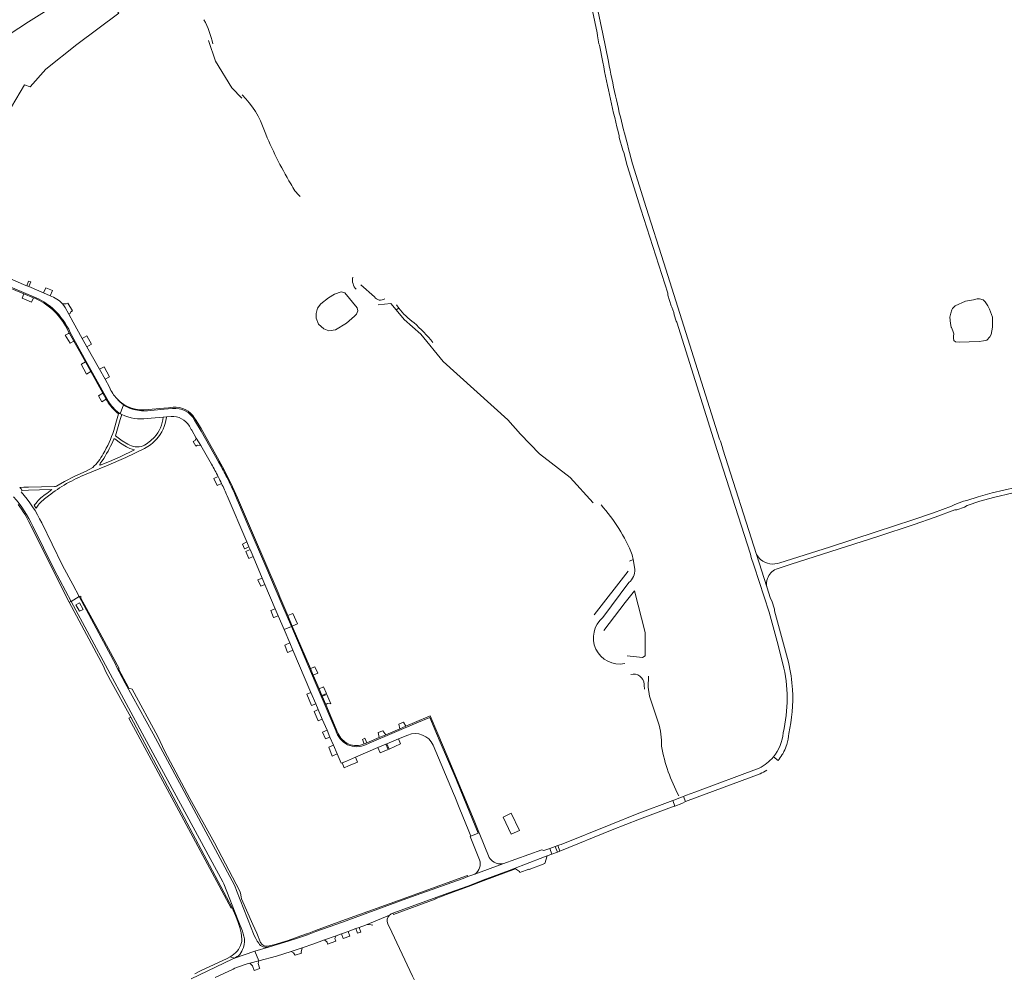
# Model space of a CAD drawing. Header units: metres. Extents: x 166325 to 190320, y 381923 to 404576.
# Tile 200 of 256: x 171467 to 171992, y 388426 to 388934. Entities that reach past the tile are written whole.
import ezdxf

# ---------------------------------------------------------------- set-up
doc = ezdxf.new("R2010")
doc.units = ezdxf.units.M
for name, color, linetype, lineweight in [('B-WE-OG-WATER_BEEK-GV', 8, 'Continuous', 18), ('B-WE-OG-WATER_MEER-GV', 8, 'Continuous', 18), ('B-WE-VH-VERHARDING_ASFALT-GV', 8, 'Continuous', 18), ('B-WE-VH-VERHARDING_BETON-GV', 8, 'Continuous', 18), ('B-WE-VH-VERHARDING_BETONSTRAATSTEEN-GV', 8, 'Continuous', 18), ('B-WE-VH-VERHARDING_HALFVERHARDING-GV', 8, 'Continuous', 18), ('B-WE-VH-VERHARDING_STRAATBAKSTEEN-GV', 8, 'Continuous', 18), ('X-XX-AL-TEKENBLAD-T50', 4, 'Continuous', 50)]:
    doc.layers.add(name, color=color, linetype=linetype, lineweight=lineweight)
doc.styles.add('NLCS-ISO-M500-T50', font='NLCS-ISO.ttf', dxfattribs={"height": 2.5})

msp = doc.modelspace()

# ---------------------------------------------------------------- linework, layer by layer
at = {"layer": 'B-WE-OG-WATER_BEEK-GV'}
for points in [[(171570.15, 388920.735, 0.0800918), (171565.421, 388933.607)], [(171597.652, 388874.429, 0.1127578), (171585.877, 388893.603)], [(171611.749, 388846.183, -0.0390522), (171597.652, 388874.429)], [(171616.721, 388839.42, -0.0995222), (171611.749, 388846.183)], [(171644.73, 388796.475, 0.2559086), (171646.591, 388790.054)], [(171661.762, 388784.967, -0.4056688), (171656.234, 388785.966)], [(171677.311, 388772.27, -0.0697989), (171669.17, 388780.046)], [(171687.409, 388761.802, 0.0327742), (171677.311, 388772.27)], [(171793.52, 388648.6, 0.0845976), (171776.93, 388675.224)], [(171791.716, 388634.012, 0.2496463), (171794.84, 388640.943)], [(171789.467, 388590.775, -0.7823213), (171777.912, 388615.259)], [(171792.794, 388585.006, -0.4704251), (171799.848, 388579.851)], [(171799.848, 388579.851, 0.0244825), (171800.008, 388577.155)], [(171809.072, 388546.69, 0.0838225), (171807.284, 388559.524)], [(171818.269, 388520.334, -0.0769841), (171809.072, 388546.69)]]:
    msp.add_lwpolyline(points, format="xyb", dxfattribs=at)
at = {"layer": 'B-WE-OG-WATER_BEEK-GV', "flags": 128}
for points in [[(171567.963, 388922.506), (171571.635, 388911.528), (171580.366, 388897.367), (171585.655, 388891.862)], [(171656.234, 388785.966), (171649.031, 388792.34)], [(171658.268, 388781.83), (171664.981, 388782.452), (171667.72, 388779.189), (171669.17, 388780.046), (171667.94, 388781.684)], [(171669.17, 388780.046), (171667.72, 388779.189), (171672.096, 388773.976), (171680.94, 388766.186), (171692.874, 388751.682), (171727.165, 388720.576), (171733.927, 388712.959), (171744.049, 388702.425), (171760.519, 388689.771), (171772.745, 388676.382)], [(171792.061, 388645.345), (171793.946, 388646.127), (171793.52, 388648.6)], [(171794.84, 388640.943), (171793.946, 388646.127), (171792.061, 388645.345)], [(171791.395, 388639.968), (171773.197, 388616.714)], [(171777.912, 388615.259), (171791.716, 388634.012)], [(171807.284, 388559.524), (171802.655, 388573.441), (171801.889, 388578.258), (171802.176, 388584.113)]]:
    msp.add_lwpolyline(points, dxfattribs=at)
at = {"layer": 'B-WE-OG-WATER_MEER-GV', "flags": 128}
for points in [[(171497.857, 388920.45), (171520.093, 388937.107), (171518.448, 388939.439), (171507.556, 388954.882), (171472.051, 388932.448), (171446.262, 388915.653), (171442.227, 388915.334), (171441.618, 388915.764), (171438.491, 388917.97), (171437.665, 388918.846), (171436.737, 388920.615), (171433.041, 388928.349), (171430.814, 388927.403), (171434.233, 388919.575), (171438.304, 388907.07), (171453.374, 388885.799), (171453.039, 388883.158), (171456.632, 388881.131), (171459.46, 388883.141), (171463.062, 388887.146), (171469.956, 388898.877), (171473.019, 388897.816), (171481.238, 388907.266)], [(171638.574, 388788.654), (171635.031, 388787.502), (171631.701, 388785.581), (171627.688, 388782.293), (171625.98, 388779.945), (171625.169, 388777.213), (171625.169, 388774.652), (171626.407, 388771.535), (171629.267, 388769.017), (171631.957, 388767.95), (171635.458, 388768.419), (171641.306, 388772.048), (171645.575, 388775.804), (171646.685, 388776.872), (171647.325, 388778.622), (171647.112, 388780.116), (171640.452, 388788.099)], [(171970.912, 388783.688), (171965.4, 388781.245), (171965.075, 388780.796), (171964.029, 388779.733), (171963.658, 388779.15), (171963, 388777.344), (171962.487, 388775.274), (171962.854, 388771.748), (171963.228, 388769.898), (171963.345, 388769.663), (171964.096, 388767.931), (171964.618, 388766.291), (171964.521, 388765.003), (171964.43, 388764.017), (171964.693, 388762.733), (171965.552, 388762.12), (171967.618, 388761.919), (171972.926, 388762.053), (171978.167, 388762.196), (171980.396, 388762.565), (171982.274, 388762.996), (171983.927, 388764.721), (171984.63, 388765.96), (171985.318, 388769.906), (171985.286, 388774.59), (171985.231, 388775.177), (171983.67, 388779.51), (171983.563, 388779.755), (171982.797, 388781.155), (171981.313, 388783.295), (171981.138, 388783.528), (171980.313, 388784.407), (171978.365, 388784.988), (171977.07, 388784.905), (171975.192, 388784.489)]]:
    msp.add_lwpolyline(points, close=True, dxfattribs=at)
for points in [[(171794.638, 388629.531), (171789.626, 388623.208), (171778.352, 388608.279)], [(171790.746, 388594.854), (171798.983, 388594.059), (171800.336, 388594.872), (171800.312, 388607.281), (171794.638, 388629.531)]]:
    msp.add_lwpolyline(points, dxfattribs=at)
at = {"layer": 'B-WE-VH-VERHARDING_ASFALT-GV', "flags": 128}
for points in [[(171780.794, 388911.353), (171777.885, 388926.114), (171771.509, 388956.413), (171766.8, 388977.483), (171766.632, 388979.379), (171767.195, 388980.669), (171766.16, 388985.245), (171765.529, 388985.497), (171761.92, 388984.746), (171763.952, 388976.541), (171768.517, 388956.005), (171774.742, 388926.616), (171774.916, 388925.062), (171775.713, 388920.798), (171776.025, 388920.045), (171777.822, 388910.96)], [(171786.53, 388871.686), (171786.589, 388870.895), (171788.383, 388864.205), (171788.939, 388862.814), (171790.846, 388855.914), (171798.066, 388832.713), (171812.358, 388787.932), (171812.476, 388786.871), (171814.232, 388781.302), (171814.643, 388780.618), (171815.578, 388777.696), (171815.726, 388776.525), (171816.776, 388773.128), (171817.167, 388772.59), (171838.689, 388704.291), (171856.465, 388648.943), (171856.832, 388647.255), (171858.153, 388643.102), (171858.473, 388642.617), (171866.319, 388618.054), (171870.683, 388602.479), (171873.709, 388590.64)], [(171876.578, 388591.446), (171873.551, 388603.241), (171869.2, 388618.775), (171869.129, 388619.763), (171867.751, 388624.215), (171867.078, 388625.375), (171865.169, 388631.535), (171859.667, 388648.79), (171841.666, 388704.835), (171841.59, 388705.728), (171840.51, 388709.158), (171839.94, 388710.24), (171810.363, 388804.067), (171800.909, 388833.548), (171793.695, 388856.776), (171791.234, 388865.575), (171791.149, 388866.665), (171789.415, 388873.244), (171788.79, 388875.038)], [(171483.64, 388786.622), (171480.121, 388788.163), (171477.572, 388789.192), (171472.176, 388791.503), (171471.644, 388791.731), (171471.147, 388791.944), (171470.687, 388792.141), (171465.27, 388794.462), (171461.749, 388795.97), (171460.38, 388796.556), (171456.553, 388798.195), (171451.57, 388800.33)], [(171503.205, 388759.435), (171500.707, 388763.909), (171495.862, 388772.589), (171493.634, 388776.761), (171491.647, 388780.434), (171490.971, 388781.407), (171490.229, 388782.347)], [(171484.81, 388779.928), (171485.563, 388779.282)], [(171515.194, 388737.956), (171512.839, 388742.175), (171509.879, 388747.477), (171503.205, 388759.435)], [(171520.138, 388724.246), (171520.54, 388723.961), (171520.94, 388723.737), (171522.742, 388728.458)], [(171522.742, 388728.458), (171520.94, 388723.737)], [(171520.94, 388723.737), (171520.54, 388723.961), (171520.138, 388724.246), (171519.997, 388723.735), (171518.632, 388718.793), (171517.559, 388714.908)], [(171518.416, 388712.048), (171520.839, 388720.631), (171521.206, 388721.841), (171521.845, 388723.291)], [(171535.186, 388721.259), (171543.767, 388721.945), (171545.628, 388722.094), (171547.979, 388722.282)], [(171545.5, 388721.779), (171545.628, 388722.094), (171543.767, 388721.945)], [(171557.732, 388717.18), (171558.744, 388715.441), (171559.017, 388714.972), (171561.426, 388710.832), (171563.781, 388706.784), (171569.543, 388696.882)], [(171517.977, 388710.375), (171521.006, 388708.119), (171524.24, 388706.19), (171526.067, 388705.308), (171528.504, 388704.478), (171520.935, 388700.874), (171515.221, 388698.363), (171510.291, 388696.489), (171510.102, 388696.5), (171510.115, 388696.712), (171510.163, 388696.942), (171510.281, 388697.256), (171510.503, 388697.58)], [(171516.359, 388707.794), (171517.533, 388710.25)], [(171525.039, 388707.595), (171521.932, 388709.417), (171518.416, 388712.048)], [(171502.796, 388691.646), (171513.59, 388696.004), (171523.887, 388700.554), (171533.829, 388705.272)], [(171506.281, 388695.2), (171502.758, 388693.244), (171496.717, 388690.54), (171491.299, 388687.773), (171487.931, 388685.705), (171486.96, 388685.206), (171486.47, 388685.086), (171485.961, 388685.023), (171472.153, 388684.759), (171469.674, 388684.716), (171467.406, 388684.437)], [(171577.646, 388690.027), (171577.194, 388690.879)], [(171468.783, 388682.98), (171472.132, 388683.146), (171477.983, 388683.215), (171484.461, 388683.404), (171481.823, 388681.317)], [(171870.098, 388641.087), (171878.097, 388643.73), (171924.209, 388658.398), (171943.517, 388664.763), (171954.654, 388668.644), (171965.197, 388672.53), (171966.322, 388672.64), (171970.312, 388674.087), (171971.709, 388674.963), (171978.5, 388677.249), (171985.811, 388679.21), (171996.191, 388681.641)], [(171996.191, 388681.641), (172004.156, 388683.506), (172003.644, 388685.856), (171985.036, 388681.604), (171977.54, 388679.573), (171971.597, 388677.556), (171969.776, 388677.251), (171965.13, 388675.531), (171963.428, 388674.529), (171953.906, 388671.061), (171942.851, 388667.205), (171923.382, 388660.815), (171898.504, 388652.824), (171872.113, 388644.469)], [(171476.06, 388676.041), (171475.663, 388675.572), (171475.111, 388675.076)], [(171577.888, 388679.986), (171588.298, 388655.547), (171589.425, 388652.901), (171590.048, 388651.439), (171591.635, 388647.714), (171596.507, 388636.275), (171597.973, 388632.834), (171603.48, 388619.906), (171605.051, 388616.217), (171608.161, 388608.917), (171612.05, 388610.543), (171607.01, 388622.311), (171598.462, 388642.36), (171588.911, 388664.712), (171583.965, 388676.289)], [(171476.084, 388673.495), (171477.247, 388675.129)], [(171859.667, 388648.79), (171865.169, 388631.535)], [(171616.831, 388599.397), (171613.124, 388608.035), (171612.05, 388610.543), (171608.161, 388608.917), (171611.22, 388601.735), (171612.883, 388597.831), (171622.447, 388575.379), (171625.04, 388569.291), (171626.33, 388566.263), (171628.48, 388561.216), (171630.992, 388555.316), (171632.551, 388551.657), (171634.381, 388547.36), (171636.384, 388542.659), (171638.515, 388537.656), (171639.057, 388537.886), (171641.369, 388538.869), (171646.109, 388540.883), (171658.123, 388545.987), (171662.312, 388547.767), (171662.762, 388547.958), (171669.119, 388550.659), (171673.972, 388552.721)], [(171635.675, 388555.146), (171625.281, 388579.534), (171616.831, 388599.397)], [(171687.497, 388547.36), (171698.267, 388521.652), (171698.959, 388520.001), (171701.431, 388514.1), (171706.565, 388501.593), (171707.623, 388498.873), (171711.496, 388500.385), (171702.235, 388522.997), (171699.492, 388529.58), (171691.261, 388548.881), (171689.327, 388553.461), (171685.68, 388562.046), (171678.841, 388559.165), (171654.596, 388548.861), (171651.788, 388547.675)], [(171871.117, 388539.133), (171868.618, 388541.021)], [(171861.016, 388535.094), (171826.757, 388522.249), (171824.789, 388521.657), (171821.749, 388520.507), (171820.709, 388519.952), (171821.89, 388517.229), (171861.519, 388532.115)]]:
    msp.add_lwpolyline(points, dxfattribs=at)
at = {"layer": 'B-WE-VH-VERHARDING_ASFALT-GV'}
for points in [[(171777.822, 388910.96, 0.0129421), (171786.53, 388871.686)], [(171788.79, 388875.038, -0.0134995), (171780.794, 388911.353)], [(171490.229, 388782.347, 0.1146496), (171483.64, 388786.622)], [(171519.225, 388731.653, -0.099108), (171515.194, 388737.956)], [(171521.845, 388723.291, -0.0111952), (171520.94, 388723.737)], [(171521.845, 388723.291, 0.1432047), (171535.186, 388721.259)], [(171560.489, 388720.38, 0.3135303), (171548.685, 388726.549)], [(171543.767, 388721.945, -0.1632478), (171539.123, 388711.322)], [(171540.217, 388710.192, 0.1538594), (171545.5, 388721.779)], [(171547.979, 388722.282, -0.2883208), (171557.732, 388717.18)], [(171517.559, 388714.908, -0.0461857), (171511.858, 388702.35)], [(171510.503, 388697.58, 0.0519191), (171516.359, 388707.794)], [(171517.533, 388710.25, -0.6245536), (171517.977, 388710.375)], [(171533.04, 388706.636, -0.2286335), (171525.039, 388707.595)], [(171539.123, 388711.322, -0.0753195), (171533.04, 388706.636)], [(171533.829, 388705.272, 0.083559), (171540.217, 388710.192)], [(171511.858, 388702.35, -0.0686851), (171506.281, 388695.2)], [(171577.194, 388690.879, 0.0097156), (171573.27, 388698.228)], [(171569.543, 388696.882, -0.0094685), (171573.046, 388690.294)], [(171482.751, 388680.113, -0.0673807), (171502.796, 388691.646)], [(171574.856, 388686.626, -0.0093197), (171577.888, 388679.986)], [(171583.965, 388676.289, 0.0133159), (171577.646, 388690.027)], [(171467.406, 388684.437, -0.0049694), (171468.783, 388682.98)], [(171481.823, 388681.317, 0.0961461), (171476.06, 388676.041)], [(171477.247, 388675.129, -0.0741133), (171482.751, 388680.113)], [(171475.111, 388675.076, -0.0085048), (171476.084, 388673.495)], [(171861.809, 388646.172, -0.0853232), (171859.667, 388648.79)], [(171872.113, 388644.469, -0.2825778), (171861.809, 388646.172)], [(171865.423, 388636.008, -0.2129676), (171870.098, 388641.087)], [(171865.169, 388631.535, -0.1345956), (171865.423, 388636.008)], [(171873.709, 388590.64, -0.1193512), (171873.818, 388553.95)], [(171878.794, 388576.9, 0.0455021), (171876.578, 388591.446)], [(171876.794, 388553.5, 0.0729369), (171878.794, 388576.9)], [(171651.788, 388547.675, -0.4773394), (171635.675, 388555.146)], [(171673.972, 388552.721, -0.3961992), (171687.497, 388547.36)], [(171873.818, 388553.95, -0.1574356), (171868.618, 388541.021)], [(171875.749, 388547.678, 0.0603184), (171876.794, 388553.5)], [(171874.212, 388543.853, 0.0421191), (171875.749, 388547.678)], [(171868.618, 388541.021, -0.1075365), (171861.016, 388535.094)], [(171871.117, 388539.133, 0.0393341), (171873.345, 388542.274)], [(171873.345, 388542.274, 0.0181193), (171874.212, 388543.853)], [(171861.519, 388532.115, 0.0406393), (171865.093, 388533.924)]]:
    msp.add_lwpolyline(points, format="xyb", dxfattribs=at)
at = {"layer": 'B-WE-VH-VERHARDING_ASFALT-GV', "flags": 128}
msp.add_lwpolyline([(171797.318, 388507.924), (171815.785, 388514.913), (171816.226, 388514.847), (171815.142, 388517.89), (171796.163, 388510.674), (171782.02, 388505.139), (171755.58, 388494.473), (171754.888, 388494.167), (171753.922, 388493.863), (171755.003, 388490.884), (171782.744, 388502.203)], close=True, dxfattribs=at)
at = {"layer": 'B-WE-VH-VERHARDING_BETON-GV', "flags": 128}
for points in [[(171497.308, 388622.108), (171499.157, 388618.576), (171501.156, 388619.615), (171499.287, 388623.166)], [(171820.709, 388519.952), (171819.711, 388519.558), (171815.706, 388517.978), (171815.142, 388517.89), (171816.226, 388514.847), (171819.93, 388516.282), (171821.89, 388517.229)], [(171753.922, 388493.863), (171752.538, 388493.426), (171753.664, 388490.325), (171755.003, 388490.884)]]:
    msp.add_lwpolyline(points, close=True, dxfattribs=at)
at = {"layer": 'B-WE-VH-VERHARDING_BETONSTRAATSTEEN-GV', "flags": 128}
for points in [[(171446.26, 388797.31), (171452.897, 388794.574), (171457.699, 388792.594), (171469.65, 388787.667), (171474.733, 388785.571), (171475.396, 388785.298)], [(171475.199, 388785.94), (171463.492, 388790.771), (171446.672, 388797.737)], [(171491.78, 388770.51), (171493.823, 388766.837), (171496.244, 388762.484), (171502.433, 388751.356), (171505.294, 388746.213), (171511.699, 388734.697), (171513.486, 388731.484), (171513.954, 388730.642)], [(171514.717, 388730.276), (171502.858, 388751.663), (171494.329, 388767.105)], [(171519.997, 388723.735), (171520.138, 388724.246)], [(171535.478, 388725.322), (171544.345, 388726.168), (171548.685, 388726.549)], [(171549.013, 388727.196), (171546.618, 388726.978), (171544.152, 388726.754), (171535.811, 388725.996)], [(171560.489, 388720.38), (171564.086, 388714.588), (171573.27, 388698.228)], [(171591.383, 388660.373), (171590.837, 388661.655), (171583.413, 388679.077), (171579.777, 388686.893), (171575.416, 388695.521), (171564.043, 388715.847), (171561.001, 388720.702), (171560.501, 388721.5)], [(171573.046, 388690.294), (171570.815, 388689.367), (171572.48, 388685.583), (171574.856, 388686.626)], [(171583.965, 388676.289), (171588.911, 388664.712), (171598.462, 388642.36), (171607.01, 388622.311), (171612.05, 388610.543), (171612.531, 388610.743), (171610.147, 388616.339), (171605.875, 388626.365), (171604.952, 388628.53), (171591.383, 388660.373)], [(171474.377, 388663.866), (171485.784, 388640.897), (171494.869, 388623.793), (171499.048, 388626.417), (171495.621, 388632.775), (171490.251, 388643.061), (171479.109, 388665.617)], [(171473.005, 388664.922), (171483.041, 388644.536), (171493.719, 388623.513), (171494.869, 388623.793), (171485.784, 388640.897), (171474.377, 388663.866)], [(171494.869, 388623.793), (171493.719, 388623.513), (171512.19, 388589.057), (171512.845, 388587.155), (171515.819, 388581.76), (171526.626, 388562.156), (171580.42, 388460.726), (171582.268, 388456.649), (171583.546, 388453.391), (171584.603, 388450.277), (171585.353, 388447.39), (171585.673, 388443.958)], [(171538.416, 388553.326), (171523.556, 388580.397), (171518.803, 388589.311), (171518.662, 388590.028), (171499.048, 388626.417), (171494.869, 388623.793), (171533.897, 388551.409), (171575.488, 388474.58), (171575.997, 388473.394), (171583.687, 388454.027), (171586.014, 388448.258), (171586.434, 388446.908), (171586.795, 388445.652)], [(171586.795, 388445.652), (171586.434, 388446.908), (171586.014, 388448.258), (171583.687, 388454.027), (171575.997, 388473.394), (171575.488, 388474.58), (171533.897, 388551.409), (171494.869, 388623.793)], [(171544.636, 388543.912), (171540.993, 388551.863), (171527.256, 388577.109), (171525.529, 388577.592), (171520.001, 388587.872), (171520.273, 388588.064), (171508.924, 388609.07), (171499.858, 388625.584), (171499.966, 388626.611), (171499.048, 388626.417), (171518.662, 388590.028), (171518.803, 388589.311), (171523.556, 388580.397), (171538.416, 388553.326), (171580.531, 388475.14), (171581.858, 388472.444), (171582.891, 388469.99), (171590.659, 388450.088), (171591.899, 388446.925)], [(171636.815, 388553.752), (171630.304, 388569.034), (171628.472, 388573.333), (171628.282, 388573.78), (171626.744, 388577.389), (171623.649, 388584.653), (171622.186, 388588.087), (171612.531, 388610.743), (171612.05, 388610.543), (171613.124, 388608.035), (171616.831, 388599.397), (171625.281, 388579.534), (171635.675, 388555.146)], [(171702.597, 388523.366), (171694.888, 388541.62), (171689.93, 388553.359), (171685.905, 388562.889), (171684.662, 388562.363), (171673.025, 388557.434), (171669.684, 388556.019), (171662.305, 388552.894), (171658.775, 388551.398), (171652.218, 388548.621), (171650.861, 388548.047), (171650.761, 388548.004)], [(171651.788, 388547.675), (171654.596, 388548.861), (171678.841, 388559.165), (171685.68, 388562.046), (171689.327, 388553.461), (171691.261, 388548.881), (171699.492, 388529.58), (171702.235, 388522.997), (171711.496, 388500.385), (171711.978, 388500.574), (171711.752, 388501.029), (171709.337, 388507.114), (171702.597, 388523.366)], [(171591.899, 388446.925), (171590.659, 388450.088), (171582.891, 388469.99), (171581.858, 388472.444), (171580.531, 388475.14), (171538.416, 388553.326)], [(171595.629, 388442.319), (171593.553, 388447.158), (171591.5, 388451.879), (171585.558, 388465.552), (171585.32, 388466.547), (171584.995, 388468.564), (171584.568, 388469.639), (171571.141, 388495.27), (171558.05, 388518.859), (171544.636, 388543.912)], [(171711.978, 388500.574), (171711.496, 388500.385), (171707.623, 388498.873), (171707.271, 388498.685), (171712.197, 388486.185)], [(171717.379, 388487.511), (171711.978, 388500.574)], [(171731.101, 388481.829), (171736.681, 388483.954), (171746.793, 388487.792), (171748.222, 388488.297), (171750.719, 388489.26), (171749.56, 388492.367), (171746.362, 388491.212), (171745.328, 388491.614), (171724.602, 388484.164), (171709.729, 388478.669), (171705.975, 388477.317), (171703.452, 388476.403), (171680.938, 388468.256), (171671.614, 388464.877), (171639.199, 388453.133), (171625.121, 388448.03), (171620.653, 388446.405), (171615.307, 388444.572), (171610.317, 388442.923), (171602.679, 388440.584), (171599.907, 388439.842), (171592.551, 388437.61), (171594.67, 388432.496), (171604.026, 388434.897), (171611.925, 388437.363), (171617.779, 388439.364), (171623.92, 388441.545), (171629.628, 388443.599), (171635.791, 388445.832), (171638.693, 388446.896), (171642.242, 388448.174), (171646.36, 388449.657), (171648.052, 388450.271), (171651.441, 388451.502), (171664.329, 388456.856)], [(171709.729, 388478.669), (171724.602, 388484.164)], [(171666.105, 388457.802), (171666.078, 388457.934), (171695.898, 388468.698), (171705.943, 388472.291), (171713.988, 388475.358), (171727.941, 388480.659), (171731.101, 388481.829)], [(171664.329, 388456.856), (171651.441, 388451.502)], [(171678.202, 388420.721), (171676.563, 388424.382), (171663.994, 388450.672), (171663.378, 388452.017), (171663.318, 388452.148)], [(171599.907, 388439.842), (171600.141, 388440.433)], [(171571.47, 388423.583), (171581.038, 388428.113), (171581.958, 388428.523), (171582.875, 388428.899), (171583.817, 388429.252), (171588.522, 388430.871), (171589.826, 388431.24), (171594.67, 388432.496), (171592.551, 388437.61), (171581.721, 388433.895), (171580.556, 388433.305), (171558.681, 388422.933)], [(171579.524, 388434.672), (171581.721, 388433.895), (171583.154, 388434.722), (171583.514, 388434.962), (171583.846, 388435.225)], [(171583.846, 388435.225), (171583.514, 388434.962), (171583.154, 388434.722), (171581.721, 388433.895), (171592.551, 388437.61), (171599.907, 388439.842)], [(171585.976, 388438.431), (171586.45, 388439.636)], [(171558.681, 388422.933), (171580.556, 388433.305), (171581.721, 388433.895), (171579.524, 388434.672), (171577.761, 388433.786), (171563.72, 388427.19), (171560.61, 388425.635)]]:
    msp.add_lwpolyline(points, dxfattribs=at)
for points in [[(171473.254, 388793.993), (171472.169, 388794.304), (171471.147, 388791.944), (171471.644, 388791.731), (171472.176, 388791.503)], [(171474.733, 388785.571), (171469.65, 388787.667), (171468.662, 388785.308), (171473.755, 388783.253)], [(171484.821, 388789.355), (171481.253, 388790.873), (171480.121, 388788.163), (171483.64, 388786.622)], [(171492.965, 388782.72), (171492.141, 388782.224), (171490.229, 388782.347), (171490.971, 388781.407), (171491.647, 388780.434), (171493.634, 388776.761), (171494.253, 388777.143), (171494.588, 388778.052), (171495.493, 388778.618)], [(171493.823, 388766.837), (171493.312, 388766.569), (171491.618, 388765.683), (171494.24, 388761.289), (171496.244, 388762.484)], [(171503.171, 388765.311), (171500.707, 388763.909), (171503.205, 388759.435), (171505.709, 388760.851)], [(171502.433, 388751.356), (171500.218, 388750.234), (171500.045, 388750.146), (171502.985, 388744.85), (171505.294, 388746.213)], [(171512.302, 388748.762), (171509.879, 388747.477), (171512.839, 388742.175), (171515.118, 388743.426)], [(171511.699, 388734.697), (171509.294, 388733.355), (171511.079, 388730.135), (171513.486, 388731.484)], [(171561.426, 388710.832), (171560.798, 388709.484), (171559.811, 388708.937), (171561.155, 388706.508), (171562.128, 388707.056), (171563.781, 388706.784)], [(171588.298, 388655.547), (171585.944, 388654.414), (171587.124, 388651.849), (171587.239, 388651.901), (171589.425, 388652.901)], [(171590.048, 388651.439), (171587.844, 388650.473), (171587.696, 388650.408), (171589.359, 388646.698), (171591.635, 388647.714)], [(171596.507, 388636.275), (171594.195, 388635.289), (171595.762, 388631.904), (171597.973, 388632.834)], [(171499.157, 388618.576), (171497.308, 388622.108), (171499.287, 388623.166), (171501.156, 388619.615)], [(171603.48, 388619.906), (171601.158, 388618.932), (171602.591, 388615.207), (171602.726, 388615.262), (171605.051, 388616.217)], [(171612.767, 388617.453), (171610.147, 388616.339), (171612.531, 388610.743), (171615.217, 388611.93)], [(171611.22, 388601.735), (171608.871, 388600.749), (171608.499, 388600.593), (171609.995, 388596.639), (171610.533, 388596.861), (171610.809, 388596.975), (171612.883, 388597.831)], [(171624.6, 388589.047), (171622.186, 388588.087), (171623.649, 388584.653), (171626.149, 388585.701)], [(171629.102, 388578.428), (171626.744, 388577.389), (171628.282, 388573.78), (171630.666, 388574.767)], [(171622.447, 388575.379), (171620.243, 388574.482), (171622.789, 388568.369), (171625.04, 388569.291)], [(171630.844, 388574.374), (171628.472, 388573.333), (171630.304, 388569.034), (171631.262, 388569.425), (171633.06, 388569.272)], [(171626.33, 388566.263), (171624.14, 388565.313), (171626.265, 388560.334), (171628.48, 388561.216)], [(171526.626, 388562.156), (171525.55, 388561.6), (171548.373, 388519.2), (171579.93, 388460.476), (171580.42, 388460.726)], [(171671.676, 388559.523), (171669.182, 388558.568), (171669.684, 388556.019), (171673.025, 388557.434)], [(171630.992, 388555.316), (171628.658, 388554.302), (171630.112, 388550.638), (171632.551, 388551.657)], [(171651.183, 388551.003), (171649.821, 388550.387), (171650.861, 388548.047), (171652.218, 388548.621)], [(171660.789, 388554.992), (171658.292, 388553.974), (171658.775, 388551.398), (171662.305, 388552.894)], [(171670.187, 388548.074), (171669.119, 388550.659), (171662.762, 388547.958), (171664.069, 388545.096)], [(171634.381, 388547.36), (171631.962, 388546.311), (171633.817, 388541.521), (171634.037, 388541.618), (171636.384, 388542.659)], [(171662.312, 388547.767), (171658.123, 388545.987), (171659.301, 388543.234), (171663.552, 388544.95)], [(171647.188, 388538.219), (171646.109, 388540.883), (171641.369, 388538.869), (171639.057, 388537.886), (171640.1, 388535.325), (171642.365, 388536.25)], [(171752.538, 388493.426), (171749.56, 388492.367), (171750.719, 388489.26), (171753.664, 388490.325)], [(171748.222, 388488.297), (171746.793, 388487.792), (171736.681, 388483.954), (171731.101, 388481.829), (171731.378, 388481.417), (171733.478, 388479.96), (171733.629, 388479.561), (171738.465, 388481.32), (171738.564, 388481.173), (171747.015, 388484.349)], [(171705.975, 388477.317), (171705.733, 388477.963), (171703.214, 388477.034), (171680.713, 388468.863), (171671.459, 388465.47), (171638.959, 388453.755), (171624.83, 388448.689), (171620.359, 388446.94), (171619.996, 388446.806), (171615.156, 388445.017), (171610.234, 388443.368), (171602.614, 388441.013), (171600.141, 388440.433), (171599.907, 388439.842), (171602.679, 388440.584), (171610.317, 388442.923), (171615.307, 388444.572), (171620.653, 388446.405), (171625.121, 388448.03), (171639.199, 388453.133), (171671.614, 388464.877), (171680.938, 388468.256), (171703.452, 388476.403)], [(171731.378, 388481.417), (171731.101, 388481.829), (171727.941, 388480.659), (171713.988, 388475.358), (171705.943, 388472.291), (171695.898, 388468.698), (171666.078, 388457.934), (171666.105, 388457.802), (171666.322, 388457.225), (171688.602, 388465.313), (171688.514, 388465.554), (171695.993, 388468.265), (171706.317, 388472.02), (171714.203, 388475.06)], [(171635.093, 388444.39), (171635.791, 388445.832), (171629.628, 388443.599), (171631.005, 388442.448), (171631.33, 388441.43), (171635.638, 388443.031)], [(171642.242, 388448.174), (171638.693, 388446.896), (171639.568, 388444.422), (171643.124, 388445.679)], [(171617.779, 388439.364), (171611.925, 388437.363), (171613.224, 388436.663), (171613.91, 388435.6), (171613.963, 388435.517), (171614.029, 388435.415), (171617.339, 388436.625), (171617.185, 388437.146)], [(171594.261, 388430.995), (171594.67, 388432.496), (171589.826, 388431.24), (171591.297, 388429.894), (171592.287, 388427.348), (171595.268, 388428.472), (171595.124, 388428.832)]]:
    msp.add_lwpolyline(points, close=True, dxfattribs=at)
at = {"layer": 'B-WE-VH-VERHARDING_BETONSTRAATSTEEN-GV'}
for points in [[(171484.81, 388779.928, 0.0748864), (171475.199, 388785.94)], [(171475.396, 388785.298, -0.1621987), (171491.78, 388770.51)], [(171494.329, 388767.105, 0.0945928), (171485.563, 388779.282)], [(171513.954, 388730.642, 0.0932314), (171519.997, 388723.735)], [(171520.138, 388724.246, -0.08453), (171514.717, 388730.276)], [(171535.811, 388725.996, -0.2428045), (171519.225, 388731.653)], [(171519.225, 388731.653, 0.0703172), (171522.742, 388728.458)], [(171522.742, 388728.458, 0.0703133), (171527.005, 388726.36)], [(171527.005, 388726.36, 0.0736536), (171535.478, 388725.322)], [(171560.501, 388721.5, 0.2825059), (171549.013, 388727.196)], [(171574.856, 388686.626, 0.0048119), (171573.046, 388690.294)], [(171479.109, 388665.617, 0.0681766), (171468.204, 388682.204)], [(171474.377, 388663.866, 0.0656739), (171464.147, 388679.612)], [(171466.655, 388675.403, -0.0449931), (171473.005, 388664.922)], [(171650.761, 388548.004, -0.4229441), (171636.815, 388553.752)], [(171719.924, 388484.957, -0.1335555), (171717.379, 388487.511)], [(171712.197, 388486.185, -0.3298741), (171709.729, 388478.669)], [(171724.602, 388484.164, -0.1785111), (171719.924, 388484.957)], [(171663.318, 388452.148, -0.3222279), (171664.329, 388456.856)], [(171664.329, 388456.856, -0.1240644), (171666.105, 388457.802)], [(171651.441, 388451.502, -0.1712333), (171655.45, 388451.432)], [(171586.45, 388439.636, 0.1475782), (171586.795, 388445.652)], [(171594.632, 388441.807, -0.0597963), (171591.899, 388446.925)], [(171585.382, 388441.681, -0.1932815), (171579.524, 388434.672)], [(171585.673, 388443.958, -0.0979487), (171585.382, 388441.681)], [(171599.907, 388439.842, -0.3181494), (171594.632, 388441.807)], [(171600.141, 388440.433, -0.3711796), (171595.629, 388442.319)], [(171583.846, 388435.225, 0.1147103), (171585.976, 388438.431)]]:
    msp.add_lwpolyline(points, format="xyb", dxfattribs=at)
at = {"layer": 'B-WE-VH-VERHARDING_HALFVERHARDING-GV', "flags": 128}
msp.add_lwpolyline([(171724.704, 388509.017), (171729.026, 388499.851), (171733.521, 388501.95), (171729.085, 388511.069)], close=True, dxfattribs=at)
at = {"layer": 'B-WE-VH-VERHARDING_STRAATBAKSTEEN-GV', "flags": 128}
msp.add_lwpolyline([(171648.052, 388450.271), (171646.36, 388449.657), (171647.262, 388447.142), (171648.958, 388447.742)], close=True, dxfattribs=at)

# ---------------------------------------------------------------- next in the draw order: texts
at = {"layer": 'X-XX-AL-TEKENBLAD-T50', "insert": (170587.226, 388428.895), "char_height": 180, "attachment_point": 7, "style": 'NLCS-ISO-M500-T50', "bg_fill": 3, "box_fill_scale": 1, "bg_fill_color": 256, "bg_fill_transparency": 0}
msp.add_mtext('Stiphout', dxfattribs=at)

doc.saveas('drawing.dxf')
